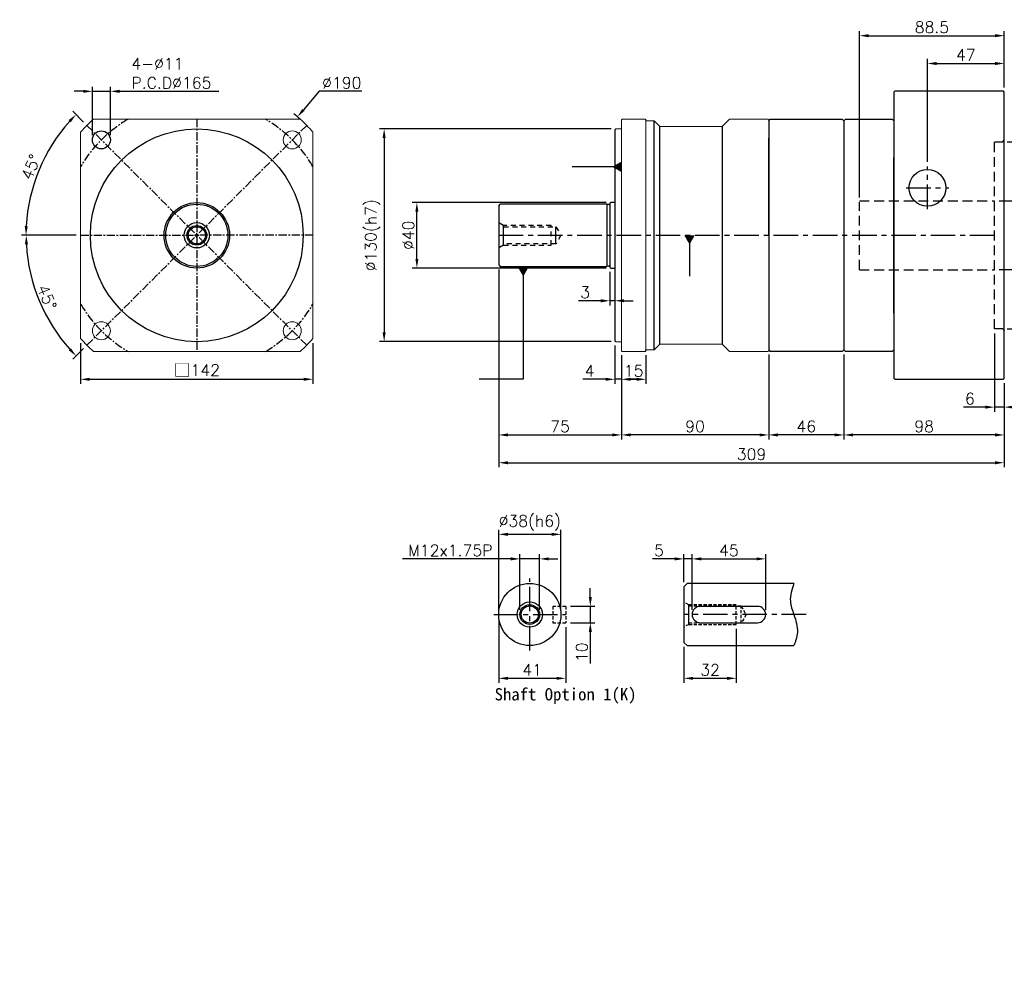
# Model space of a CAD drawing. Header units: millimetres. Extents: x -231 to 775, y -19 to 569.
# Tile 1 of 2: x -231 to 371, y -19 to 569. Entities that reach past the tile are written whole.
import ezdxf

# ---------------------------------------------------------------- set-up
doc = ezdxf.new("R2010")
doc.units = ezdxf.units.MM
doc.header["$LTSCALE"] = 4
for name, pattern in [('CENTER', [2, 1.25, -0.25, 0.25, -0.25]), ('DASHED', [0.75, 0.5, -0.25]), ('JIS_02_0.7', [1.35, 0.75, -0.6])]:
    doc.linetypes.add(name, pattern=pattern)
for name, color, linetype in [('DIM', 6, 'Continuous'), ('MF150X1-011', 7, 'Continuous'), ('MF150X1-012', 7, 'Continuous'), ('圖框', 7, 'Continuous'), ('虛線', 5, 'JIS_02_0.7')]:
    doc.layers.add(name, color=color, linetype=linetype)
doc.styles.get("Standard").update_dxf_attribs({"font": 'romans.shx'})
doc.dimstyles.new('R', dxfattribs={"dimscale": 2.8, "dimtxt": 2.5, "dimasz": 2, "dimexe": 1, "dimexo": 1, "dimgap": 0.6, "dimtad": 1, "dimtoh": 1, "dimdec": 4, "dimdsep": 46, "dimtxsty": 'Standard', "dimcen": 0.5, "dimdle": 1, "dimclrt": 7, "dimadec": 4, "dimazin": 2, "dimtfac": 1, "dimtdec": 4, "dimtofl": 0, "dimtmove": 0, "dimatfit": 3, "dimfxl": 0, "dimtolj": 1, "dimarcsym": 0})
doc.dimstyles.get("Standard").update_dxf_attribs({"dimscale": 2.8, "dimtxt": 2.5, "dimasz": 2, "dimexe": 1, "dimexo": 1, "dimgap": 0.6, "dimtad": 1, "dimdec": 4, "dimdsep": 46, "dimtxsty": 'Standard', "dimcen": 0.5, "dimdle": 1, "dimclrt": 7, "dimadec": 4, "dimazin": 2, "dimtfac": 1, "dimtdec": 4, "dimtofl": 0, "dimtmove": 0, "dimatfit": 3, "dimfxl": 0, "dimtolj": 1, "dimarcsym": 0})

# ---------------------------------------------------------------- blocks, each defined once
blk = doc.blocks.new('*D25')
at = {"layer": 'Defpoints', "color": 0, "ltscale": 2}
for p in [(-189.44, 504.55), (-212.66, 489.56), (-193.27, 437.38), (-51.27, 437.38), (-55.09, 370.2)]:
    blk.add_point(p, dxfattribs=at)
at = {"layer": '圖框', "color": 0, "lineweight": -2, "ltscale": 2}
for p, q in [((-191.42, 506.53), (-198.05, 513.16)), ((-196.07, 437.38), (-229.44, 437.38))]:
    blk.add_line(p, q, dxfattribs=at)
blk.add_arc((-122.27, 437.38), 104.38, 138.07442, 176.92558, dxfattribs=at)
at = {"layer": '圖框', "color": 0, "ltscale": 2}
for points in [[(-200.6, 507.76), (-199.25, 506.47), (-196.07, 511.18)], [(-225.56, 442.95), (-227.42, 443), (-226.64, 437.38)]]:
    blk.add_solid(points, dxfattribs=at)
at = {"layer": '圖框', "color": 7, "ltscale": 2, "insert": (-223.57, 479.1), "char_height": 7, "attachment_point": 5, "rotation": 67.614}
blk.add_mtext('\\A1;45°', dxfattribs=at)
blk = doc.blocks.new('*D26')
at = {"layer": 'Defpoints', "color": 0, "ltscale": 2}
for p in [(-55.09, 504.55), (-193.27, 437.38), (-51.27, 437.38), (-222.98, 410.39), (-189.44, 370.2)]:
    blk.add_point(p, dxfattribs=at)
at = {"layer": '圖框', "color": 0, "lineweight": -2, "ltscale": 2}
for p, q in [((-196.07, 437.38), (-229.33, 437.38)), ((-191.42, 368.22), (-197.97, 361.67))]:
    blk.add_line(p, q, dxfattribs=at)
blk.add_arc((-122.27, 437.38), 104.27, 183.07757, 221.92243, dxfattribs=at)
at = {"layer": '圖框', "color": 0, "ltscale": 2}
for points in [[(-227.32, 431.75), (-225.45, 431.8), (-226.53, 437.38)], [(-199.17, 368.35), (-200.52, 367.07), (-196, 363.65)]]:
    blk.add_solid(points, dxfattribs=at)
at = {"layer": '圖框', "color": 7, "ltscale": 2, "insert": (-213.81, 399.46), "char_height": 7, "attachment_point": 5, "rotation": 292.5}
blk.add_mtext('\\A1;45°', dxfattribs=at)
blk = doc.blocks.new('*D27')
at = {"layer": 'Defpoints', "color": 0, "ltscale": 2}
for p in [(-60.75, 509.77), (-183.78, 364.98)]:
    blk.add_point(p, dxfattribs=at)
at = {"layer": '圖框', "color": 0, "lineweight": -2, "ltscale": 2}
for p, q in [((-47.5, 525.38), (-57.13, 514.04)), ((-21.48, 525.38), (-47.5, 525.38)), ((-123.67, 437.38), (-120.87, 437.38)), ((-122.27, 435.98), (-122.27, 438.78))]:
    blk.add_line(p, q, dxfattribs=at)
blk.add_arc((-122.27, 437.38), 95, 48.36293, 51.33628, dxfattribs=at)
at = {"layer": '圖框', "color": 0, "ltscale": 2}
blk.add_solid([(-57.84, 514.64), (-56.42, 513.44), (-60.75, 509.77)], dxfattribs=at)
at = {"layer": '圖框', "color": 7, "ltscale": 2, "insert": (-33.65, 530.56), "char_height": 7, "attachment_point": 5}
blk.add_mtext('\\A1;∅190', dxfattribs=at)
blk = doc.blocks.new('*D44')
at = {"color": 0, "lineweight": -2, "ltscale": 2}
for p, q in [((282.72, 460.48), (282.72, 562.18)), ((371.22, 527.68), (371.22, 562.18)), ((288.32, 559.38), (365.62, 559.38))]:
    blk.add_line(p, q, dxfattribs=at)
at = {"color": 0, "ltscale": 2}
for points in [[(288.32, 560.31), (288.32, 558.44), (282.72, 559.38)], [(365.62, 560.31), (365.62, 558.44), (371.22, 559.38)]]:
    blk.add_solid(points, dxfattribs=at)
at = {"layer": 'Defpoints', "color": 0, "ltscale": 2}
for p in [(371.22, 559.38), (371.22, 524.88), (282.72, 457.68)]:
    blk.add_point(p, dxfattribs=at)
at = {"color": 7, "ltscale": 2, "insert": (326.97, 564.56), "char_height": 7, "attachment_point": 5}
blk.add_mtext('\\A1;88.5', dxfattribs=at)
blk = doc.blocks.new('*D28')
at = {"color": 0, "lineweight": -2, "ltscale": 2}
for p, q in [((373.02, 494.53), (444.02, 494.53)), ((441.22, 488.93), (441.22, 385.83)), ((373.02, 380.23), (444.02, 380.23))]:
    blk.add_line(p, q, dxfattribs=at)
at = {"color": 0, "ltscale": 2}
for points in [[(440.29, 488.93), (442.15, 488.93), (441.22, 494.53)], [(440.29, 385.83), (442.15, 385.83), (441.22, 380.23)]]:
    blk.add_solid(points, dxfattribs=at)
at = {"layer": 'Defpoints', "color": 0, "ltscale": 2}
for p in [(370.22, 494.53), (370.22, 380.23), (441.22, 380.23)]:
    blk.add_point(p, dxfattribs=at)
at = {"color": 7, "ltscale": 2, "insert": (434.21, 437.38), "char_height": 7, "attachment_point": 5, "rotation": 90}
blk.add_mtext('\\A1;%%C114.3(H7)', dxfattribs=at)
blk = doc.blocks.new('*D45')
at = {"color": 0, "lineweight": -2, "ltscale": 2}
for p, q in [((324.22, 482.18), (324.22, 545.18)), ((329.82, 542.38), (365.62, 542.38)), ((371.22, 527.68), (371.22, 545.18))]:
    blk.add_line(p, q, dxfattribs=at)
at = {"color": 0, "ltscale": 2}
for points in [[(329.82, 543.31), (329.82, 541.44), (324.22, 542.38)], [(365.62, 543.31), (365.62, 541.44), (371.22, 542.38)]]:
    blk.add_solid(points, dxfattribs=at)
at = {"layer": 'Defpoints', "color": 0, "ltscale": 2}
for p in [(371.22, 542.38), (371.22, 524.88), (324.22, 479.38)]:
    blk.add_point(p, dxfattribs=at)
at = {"color": 7, "ltscale": 2, "insert": (347.72, 547.56), "char_height": 7, "attachment_point": 5}
blk.add_mtext('\\A1;47', dxfattribs=at)
blk = doc.blocks.new('*D29')
at = {"color": 0, "lineweight": -2, "ltscale": 2}
for p, q in [((421.22, 458.38), (421.22, 564.55)), ((368.02, 458.38), (424.02, 458.38)), ((421.22, 421.98), (421.22, 452.78)), ((368.02, 416.38), (424.02, 416.38))]:
    blk.add_line(p, q, dxfattribs=at)
at = {"color": 0, "ltscale": 2}
for points in [[(420.29, 452.78), (422.15, 452.78), (421.22, 458.38)], [(420.29, 421.98), (422.15, 421.98), (421.22, 416.38)]]:
    blk.add_solid(points, dxfattribs=at)
at = {"layer": 'Defpoints', "color": 0, "ltscale": 2}
for p in [(365.22, 458.38), (365.22, 416.38), (421.22, 416.38)]:
    blk.add_point(p, dxfattribs=at)
at = {"color": 7, "ltscale": 2, "insert": (397.21, 496.87), "char_height": 7, "attachment_point": 1, "rotation": 90}
blk.add_mtext('\\A1;%%C19min.\\P%%C42max.(H6)', dxfattribs=at)
blk = doc.blocks.new('*D30')
at = {"color": 0, "lineweight": -2, "ltscale": 2}
for p, q in [((127.92, 457.38), (9.42, 457.38)), ((12.22, 422.98), (12.22, 451.78)), ((127.92, 417.38), (9.42, 417.38))]:
    blk.add_line(p, q, dxfattribs=at)
at = {"color": 0, "ltscale": 2}
for points in [[(11.29, 451.78), (13.15, 451.78), (12.22, 457.38)], [(11.29, 422.98), (13.15, 422.98), (12.22, 417.38)]]:
    blk.add_solid(points, dxfattribs=at)
at = {"layer": 'Defpoints', "color": 0, "ltscale": 2}
for p in [(12.22, 457.38), (130.72, 457.38), (130.72, 417.38)]:
    blk.add_point(p, dxfattribs=at)
at = {"color": 7, "ltscale": 2, "insert": (7.04, 437.38), "char_height": 7, "attachment_point": 5, "rotation": 90}
blk.add_mtext('\\A1;%%C40', dxfattribs=at)
blk = doc.blocks.new('*D31')
at = {"layer": 'Defpoints', "color": 0, "ltscale": 2}
for p in [(137.22, 366.88), (152.22, 366.88), (137.22, 349.38)]:
    blk.add_point(p, dxfattribs=at)
at = {"layer": '圖框', "color": 0, "lineweight": -2, "ltscale": 2}
for p, q in [((137.22, 364.08), (137.22, 346.58)), ((152.22, 364.08), (152.22, 346.58)), ((146.62, 349.38), (142.82, 349.38))]:
    blk.add_line(p, q, dxfattribs=at)
at = {"layer": '圖框', "color": 0, "ltscale": 2}
for points in [[(142.82, 350.31), (142.82, 348.44), (137.22, 349.38)], [(146.62, 350.31), (146.62, 348.44), (152.22, 349.38)]]:
    blk.add_solid(points, dxfattribs=at)
at = {"layer": '圖框', "color": 7, "ltscale": 2, "insert": (144.72, 354.56), "char_height": 7, "attachment_point": 5}
blk.add_mtext('\\A1;15', dxfattribs=at)
blk = doc.blocks.new('*D32')
at = {"layer": 'Defpoints', "color": 0, "ltscale": 2}
for p in [(133.22, 372.88), (137.22, 366.88), (137.22, 349.38)]:
    blk.add_point(p, dxfattribs=at)
at = {"layer": '圖框', "color": 0, "lineweight": -2, "ltscale": 2}
for p, q in [((133.22, 370.08), (133.22, 346.58)), ((137.22, 364.08), (137.22, 346.58)), ((127.62, 349.38), (113.66, 349.38)), ((137.22, 349.38), (133.22, 349.38)), ((142.82, 349.38), (148.42, 349.38))]:
    blk.add_line(p, q, dxfattribs=at)
at = {"layer": '圖框', "color": 0, "ltscale": 2}
for points in [[(127.62, 350.31), (127.62, 348.44), (133.22, 349.38)], [(142.82, 350.31), (142.82, 348.44), (137.22, 349.38)]]:
    blk.add_solid(points, dxfattribs=at)
at = {"layer": '圖框', "color": 7, "ltscale": 2, "insert": (117.84, 354.56), "char_height": 7, "attachment_point": 5}
blk.add_mtext('\\A1;4', dxfattribs=at)
blk = doc.blocks.new('*D33')
at = {"color": 0, "lineweight": -2, "ltscale": 2}
for p, q in [((273.22, 364.58), (273.22, 312.58)), ((371.22, 347.08), (371.22, 312.58)), ((365.62, 315.38), (278.82, 315.38))]:
    blk.add_line(p, q, dxfattribs=at)
at = {"color": 0, "ltscale": 2}
for points in [[(278.82, 316.31), (278.82, 314.44), (273.22, 315.38)], [(365.62, 316.31), (365.62, 314.44), (371.22, 315.38)]]:
    blk.add_solid(points, dxfattribs=at)
at = {"layer": 'Defpoints', "color": 0, "ltscale": 2}
for p in [(273.22, 367.38), (371.22, 349.88), (273.22, 315.38)]:
    blk.add_point(p, dxfattribs=at)
at = {"color": 7, "ltscale": 2, "insert": (322.22, 320.56), "char_height": 7, "attachment_point": 5}
blk.add_mtext('\\A1;98', dxfattribs=at)
blk = doc.blocks.new('*D34')
at = {"color": 0, "lineweight": -2, "ltscale": 2}
for p, q in [((137.22, 364.08), (137.22, 312.58)), ((227.22, 364.58), (227.22, 312.58)), ((221.62, 315.38), (142.82, 315.38))]:
    blk.add_line(p, q, dxfattribs=at)
at = {"color": 0, "ltscale": 2}
for points in [[(142.82, 316.31), (142.82, 314.45), (137.22, 315.38)], [(221.62, 316.31), (221.62, 314.45), (227.22, 315.38)]]:
    blk.add_solid(points, dxfattribs=at)
at = {"layer": 'Defpoints', "color": 0, "ltscale": 2}
for p in [(227.22, 367.38), (137.22, 366.88), (137.22, 315.38)]:
    blk.add_point(p, dxfattribs=at)
at = {"color": 7, "ltscale": 2, "insert": (182.22, 320.56), "char_height": 7, "attachment_point": 5}
blk.add_mtext('\\A1;90', dxfattribs=at)
blk = doc.blocks.new('*D35')
at = {"color": 0, "lineweight": -2, "ltscale": 2}
for p, q in [((130.92, 502.38), (-10.58, 502.38)), ((-7.78, 496.78), (-7.78, 377.98)), ((130.92, 372.38), (-10.58, 372.38))]:
    blk.add_line(p, q, dxfattribs=at)
at = {"color": 0, "ltscale": 2}
for points in [[(-8.71, 496.78), (-6.85, 496.78), (-7.78, 502.38)], [(-8.71, 377.98), (-6.85, 377.98), (-7.78, 372.38)]]:
    blk.add_solid(points, dxfattribs=at)
at = {"layer": 'Defpoints', "color": 0, "ltscale": 2}
for p in [(133.72, 502.38), (-7.78, 372.38), (133.72, 372.38)]:
    blk.add_point(p, dxfattribs=at)
at = {"color": 7, "ltscale": 2, "insert": (-14.79, 437.38), "char_height": 7, "attachment_point": 5, "rotation": 90}
blk.add_mtext('\\A1;%%C130(h7)', dxfattribs=at)
blk = doc.blocks.new('*D36')
at = {"color": 0, "lineweight": -2, "ltscale": 2}
for p, q in [((62.22, 416.58), (62.22, 312.58)), ((137.22, 364.08), (137.22, 312.58)), ((67.82, 315.38), (131.62, 315.38))]:
    blk.add_line(p, q, dxfattribs=at)
at = {"color": 0, "ltscale": 2}
for points in [[(67.82, 316.31), (67.82, 314.45), (62.22, 315.38)], [(131.62, 316.31), (131.62, 314.45), (137.22, 315.38)]]:
    blk.add_solid(points, dxfattribs=at)
at = {"layer": 'Defpoints', "color": 0, "ltscale": 2}
for p in [(62.22, 419.38), (137.22, 366.88), (137.22, 315.38)]:
    blk.add_point(p, dxfattribs=at)
at = {"color": 7, "ltscale": 2, "insert": (99.72, 320.56), "char_height": 7, "attachment_point": 5}
blk.add_mtext('\\A1;75', dxfattribs=at)
blk = doc.blocks.new('*D37')
at = {"color": 0, "lineweight": -2, "ltscale": 2}
for p, q in [((62.22, 416.58), (62.22, 295.58)), ((371.22, 347.08), (371.22, 295.58)), ((67.82, 298.38), (365.62, 298.38))]:
    blk.add_line(p, q, dxfattribs=at)
at = {"color": 0, "ltscale": 2}
for points in [[(67.82, 299.31), (67.82, 297.44), (62.22, 298.38)], [(365.62, 299.31), (365.62, 297.44), (371.22, 298.38)]]:
    blk.add_solid(points, dxfattribs=at)
at = {"layer": 'Defpoints', "color": 0, "ltscale": 2}
for p in [(62.22, 419.38), (371.22, 349.88), (371.22, 298.38)]:
    blk.add_point(p, dxfattribs=at)
at = {"color": 7, "ltscale": 2, "insert": (216.72, 303.56), "char_height": 7, "attachment_point": 5}
blk.add_mtext('\\A1;309', dxfattribs=at)
blk = doc.blocks.new('*D38')
at = {"layer": 'Defpoints', "color": 0, "ltscale": 2}
for p in [(100.22, 254.63), (62.22, 205.63), (100.22, 205.63)]:
    blk.add_point(p, dxfattribs=at)
at = {"layer": '圖框', "color": 0, "lineweight": -2, "ltscale": 2}
for p, q in [((62.22, 208.43), (62.22, 257.43)), ((67.82, 254.63), (94.62, 254.63)), ((100.22, 208.43), (100.22, 257.43))]:
    blk.add_line(p, q, dxfattribs=at)
at = {"layer": '圖框', "color": 0, "ltscale": 2}
for points in [[(67.82, 255.56), (67.82, 253.69), (62.22, 254.63)], [(94.62, 255.56), (94.62, 253.69), (100.22, 254.63)]]:
    blk.add_solid(points, dxfattribs=at)
at = {"layer": '圖框', "color": 7, "ltscale": 2, "insert": (81.22, 261.64), "char_height": 7, "attachment_point": 5}
blk.add_mtext('\\A1;%%C38(h6)', dxfattribs=at)
blk = doc.blocks.new('*D46')
at = {"layer": 'Defpoints', "color": 0, "ltscale": 2}
for p in [(87.22, 239.63), (75.22, 205.63), (87.22, 205.63)]:
    blk.add_point(p, dxfattribs=at)
at = {"layer": '圖框', "color": 0, "lineweight": -2, "ltscale": 2}
for p, q in [((75.22, 208.43), (75.22, 242.43)), ((87.22, 208.43), (87.22, 242.43)), ((69.62, 239.63), (3.46, 239.63)), ((87.22, 239.63), (75.22, 239.63)), ((92.82, 239.63), (98.42, 239.63))]:
    blk.add_line(p, q, dxfattribs=at)
at = {"layer": '圖框', "color": 0, "ltscale": 2}
for points in [[(69.62, 240.56), (69.62, 238.69), (75.22, 239.63)], [(92.82, 240.56), (92.82, 238.69), (87.22, 239.63)]]:
    blk.add_solid(points, dxfattribs=at)
at = {"layer": '圖框', "color": 7, "ltscale": 2, "insert": (32.64, 244.81), "char_height": 7, "attachment_point": 5}
blk.add_mtext('\\A1;M12x1.75P', dxfattribs=at)
blk = doc.blocks.new('*D47')
at = {"layer": 'Defpoints', "color": 0, "ltscale": 2}
for p in [(62.22, 205.63), (103.22, 200.63), (103.22, 166.63)]:
    blk.add_point(p, dxfattribs=at)
at = {"layer": '圖框', "color": 0, "lineweight": -2, "ltscale": 2}
for p, q in [((62.22, 202.83), (62.22, 163.83)), ((103.22, 197.83), (103.22, 163.83)), ((67.82, 166.63), (97.62, 166.63))]:
    blk.add_line(p, q, dxfattribs=at)
at = {"layer": '圖框', "color": 0, "ltscale": 2}
for points in [[(67.82, 167.56), (67.82, 165.69), (62.22, 166.63)], [(97.62, 167.56), (97.62, 165.69), (103.22, 166.63)]]:
    blk.add_solid(points, dxfattribs=at)
at = {"layer": '圖框', "color": 7, "ltscale": 2, "insert": (82.72, 171.81), "char_height": 7, "attachment_point": 5}
blk.add_mtext('\\A1;41', dxfattribs=at)
blk = doc.blocks.new('*D48')
at = {"layer": 'Defpoints', "color": 0, "ltscale": 2}
for p in [(103.22, 210.63), (103.22, 200.63), (118.22, 200.63)]:
    blk.add_point(p, dxfattribs=at)
at = {"layer": '圖框', "color": 0, "lineweight": -2, "ltscale": 2}
for p, q in [((118.22, 216.23), (118.22, 221.83)), ((106.02, 210.63), (121.02, 210.63)), ((118.22, 210.63), (118.22, 200.63)), ((106.02, 200.63), (121.02, 200.63)), ((118.22, 195.03), (118.22, 175.73))]:
    blk.add_line(p, q, dxfattribs=at)
at = {"layer": '圖框', "color": 0, "ltscale": 2}
for points in [[(117.29, 216.23), (119.15, 216.23), (118.22, 210.63)], [(117.29, 195.03), (119.15, 195.03), (118.22, 200.63)]]:
    blk.add_solid(points, dxfattribs=at)
at = {"layer": '圖框', "color": 7, "ltscale": 2, "insert": (113.04, 182.58), "char_height": 7, "attachment_point": 5, "rotation": 90}
blk.add_mtext('\\A1;10', dxfattribs=at)
blk = doc.blocks.new('*D49')
at = {"layer": 'Defpoints', "color": 0, "ltscale": 2}
for p in [(180.41, 239.63), (175.41, 222.63), (180.41, 205.63)]:
    blk.add_point(p, dxfattribs=at)
at = {"layer": '圖框', "color": 0, "lineweight": -2, "ltscale": 2}
for p, q in [((175.41, 225.43), (175.41, 242.43)), ((180.41, 208.43), (180.41, 242.43)), ((169.81, 239.63), (156.19, 239.63)), ((180.41, 239.63), (175.41, 239.63)), ((186.01, 239.63), (191.61, 239.63))]:
    blk.add_line(p, q, dxfattribs=at)
at = {"layer": '圖框', "color": 0, "ltscale": 2}
for points in [[(169.81, 240.56), (169.81, 238.69), (175.41, 239.63)], [(186.01, 240.56), (186.01, 238.69), (180.41, 239.63)]]:
    blk.add_solid(points, dxfattribs=at)
at = {"layer": '圖框', "color": 7, "ltscale": 2, "insert": (160.2, 244.81), "char_height": 7, "attachment_point": 5}
blk.add_mtext('\\A1;5', dxfattribs=at)
blk = doc.blocks.new('*D50')
at = {"layer": 'Defpoints', "color": 0, "ltscale": 2}
for p in [(225.41, 239.63), (180.41, 205.63), (225.41, 205.63)]:
    blk.add_point(p, dxfattribs=at)
at = {"layer": '圖框', "color": 0, "lineweight": -2, "ltscale": 2}
for p, q in [((180.41, 208.43), (180.41, 242.43)), ((225.41, 208.43), (225.41, 242.43)), ((186.01, 239.63), (219.81, 239.63))]:
    blk.add_line(p, q, dxfattribs=at)
at = {"layer": '圖框', "color": 0, "ltscale": 2}
for points in [[(186.01, 240.56), (186.01, 238.69), (180.41, 239.63)], [(219.81, 240.56), (219.81, 238.69), (225.41, 239.63)]]:
    blk.add_solid(points, dxfattribs=at)
at = {"layer": '圖框', "color": 7, "ltscale": 2, "insert": (202.91, 244.81), "char_height": 7, "attachment_point": 5}
blk.add_mtext('\\A1;45', dxfattribs=at)
blk = doc.blocks.new('*D51')
at = {"layer": 'Defpoints', "color": 0, "ltscale": 2}
for p in [(207.41, 199.63), (175.41, 188.63), (207.41, 166.63)]:
    blk.add_point(p, dxfattribs=at)
at = {"layer": '圖框', "color": 0, "lineweight": -2, "ltscale": 2}
for p, q in [((207.41, 196.83), (207.41, 163.83)), ((175.41, 185.83), (175.41, 163.83)), ((181.01, 166.63), (201.81, 166.63))]:
    blk.add_line(p, q, dxfattribs=at)
at = {"layer": '圖框', "color": 0, "ltscale": 2}
for points in [[(181.01, 167.56), (181.01, 165.69), (175.41, 166.63)], [(201.81, 167.56), (201.81, 165.69), (207.41, 166.63)]]:
    blk.add_solid(points, dxfattribs=at)
at = {"layer": '圖框', "color": 7, "ltscale": 2, "insert": (191.41, 171.81), "char_height": 7, "attachment_point": 5}
blk.add_mtext('\\A1;32', dxfattribs=at)
blk = doc.blocks.new('*D41')
at = {"color": 0, "lineweight": -2}
for p, q in [((-193.27, 371.46), (-193.27, 346.58)), ((-51.27, 371.46), (-51.27, 346.58)), ((-187.67, 349.38), (-56.87, 349.38))]:
    blk.add_line(p, q, dxfattribs=at)
at = {"color": 0}
for points in [[(-187.67, 350.31), (-187.67, 348.44), (-193.27, 349.38)], [(-56.87, 350.31), (-56.87, 348.44), (-51.27, 349.38)]]:
    blk.add_solid(points, dxfattribs=at)
at = {"layer": 'Defpoints', "color": 0}
for p in [(-193.27, 374.26), (-51.27, 374.26), (-51.27, 349.38)]:
    blk.add_point(p, dxfattribs=at)
at = {"color": 7, "insert": (-122.27, 354.85), "char_height": 7, "attachment_point": 5}
blk.add_mtext('\\A1;{\\fPMingLiU|b0|i0|c136|p18;\\H1.083x;\\C0;□}142', dxfattribs=at)
blk = doc.blocks.new('*D43')
at = {"color": 0, "lineweight": -2}
for p, q in [((-191.7, 525.38), (-197.3, 525.38)), ((-186.1, 498.51), (-186.1, 528.18)), ((-186.1, 525.38), (-175.1, 525.38)), ((-175.1, 498.51), (-175.1, 528.18)), ((-169.5, 525.38), (-108.88, 525.38))]:
    blk.add_line(p, q, dxfattribs=at)
at = {"color": 0}
for points in [[(-191.7, 526.31), (-191.7, 524.44), (-186.1, 525.38)], [(-169.5, 526.31), (-169.5, 524.44), (-175.1, 525.38)]]:
    blk.add_solid(points, dxfattribs=at)
at = {"layer": 'Defpoints', "color": 0}
for p in [(-175.1, 525.38), (-186.1, 495.71), (-175.1, 495.71)]:
    blk.add_point(p, dxfattribs=at)
at = {"color": 7, "insert": (-162.22, 545.72), "char_height": 7, "attachment_point": 1}
blk.add_mtext('\\A1;4-%%C11\\PP.C.D%%C165', dxfattribs=at)
blk = doc.blocks.new('_DatumFilled')
at = {"color": 0, "linetype": 'ByBlock'}
blk.add_solid([(0, 0.58), (-1, 0), (0, -0.58)], dxfattribs=at)
blk = doc.blocks.new('A$C6D7071F2')
at = {"color": 7, "linetype": 'Continuous', "lineweight": 15}
for p, q in [((4, 141.5), (4.5, 142)), ((4, 8.26), (4, 141.5)), ((18.5, 142), (4.5, 142)), ((18.5, 142), (19, 141.5)), ((19, 141), (19, 8.26)), ((19, 141), (24, 141)), ((27.5, 137.5), (24, 141)), ((70, 142), (65.5, 137.5)), ((70, 142), (93.5, 142)), ((93.5, 142), (94, 141.5)), ((94, 130.29), (94, 141.5)), ((0, 135.5), (0.5, 136)), ((0, 6.5), (0, 135.5)), ((0.5, 136), (4, 136)), ((65.5, 137.5), (27.5, 137.5)), ((94, 71), (94, 0.5)), ((0, 6.5), (0.5, 6)), ((4, 0.5), (4, 8.26)), ((19, 8.26), (19, 0.5)), ((0.5, 6), (4, 6)), ((4, 0.5), (4.5, 0)), ((4.5, 0), (18.5, 0)), ((18.5, 0), (19, 0.5)), ((24, 1), (19, 1)), ((24, 1), (27.5, 4.5)), ((27.5, 4.5), (65.5, 4.5)), ((65.5, 4.5), (70, 0)), ((93.5, 0), (70, 0)), ((93.5, 0), (94, 0.5))]:
    blk.add_line(p, q, dxfattribs=at)
at = {"color": 0}
blk.add_line((65.5, 137.5), (65.5, 4.5), dxfattribs=at)
at = {"layer": 'MF150X1-011'}
for p, q in [((19, 141.5), (19, 141)), ((24, 1), (24, 141)), ((27.5, 4.5), (27.5, 137.5)), ((94, 71), (94, 130.29))]:
    blk.add_line(p, q, dxfattribs=at)
blk = doc.blocks.new('*D18')
at = {"color": 0, "lineweight": -2}
for p, q in [((130.22, 415.08), (130.22, 394.58)), ((133.22, 414.58), (133.22, 394.58)), ((124.62, 397.38), (110.99, 397.38)), ((133.22, 397.38), (130.22, 397.38)), ((138.82, 397.38), (144.42, 397.38))]:
    blk.add_line(p, q, dxfattribs=at)
at = {"color": 0}
for points in [[(124.62, 398.31), (124.62, 396.44), (130.22, 397.38)], [(138.82, 398.31), (138.82, 396.44), (133.22, 397.38)]]:
    blk.add_solid(points, dxfattribs=at)
at = {"layer": 'Defpoints', "color": 0}
for p in [(130.22, 417.88), (133.22, 417.38), (130.22, 397.38)]:
    blk.add_point(p, dxfattribs=at)
at = {"color": 7, "insert": (115.01, 402.56), "char_height": 7, "attachment_point": 5}
blk.add_mtext('\\A1;3', dxfattribs=at)
blk = doc.blocks.new('A$C01423172')
for p, q in [((0, 175.5), (0.5, 176)), ((0, 175.5), (0, 0.5)), ((67, 176), (0.5, 176)), ((67.5, 175.5), (67, 176)), ((67.5, 0.5), (67.5, 175.5)), ((0.5, 0), (0, 0.5)), ((67, 0), (67.5, 0.5)), ((0.5, 0), (67, 0))]:
    blk.add_line(p, q)
at = {"color": 0, "linetype": 'DASHED', "ltscale": 3}
for p, q in [((61.5, 145.15), (66.5, 145.15)), ((61.5, 30.85), (61.5, 145.15)), ((66.5, 145.15), (67.5, 146.15)), ((66.5, 30.85), (61.5, 30.85)), ((66.5, 30.85), (67.5, 29.85))]:
    blk.add_line(p, q, dxfattribs=at)
blk = doc.blocks.new('*D21')
at = {"color": 0, "lineweight": -2}
for p, q in [((365.22, 377.43), (365.22, 329.58)), ((371.22, 347.08), (371.22, 329.58)), ((359.62, 332.38), (346.33, 332.38)), ((371.22, 332.38), (365.22, 332.38)), ((376.82, 332.38), (382.42, 332.38))]:
    blk.add_line(p, q, dxfattribs=at)
at = {"color": 0}
for points in [[(359.62, 333.31), (359.62, 331.44), (365.22, 332.38)], [(376.82, 333.31), (376.82, 331.44), (371.22, 332.38)]]:
    blk.add_solid(points, dxfattribs=at)
at = {"layer": 'Defpoints', "color": 0}
for p in [(365.22, 380.23), (371.22, 349.88), (365.22, 332.38)]:
    blk.add_point(p, dxfattribs=at)
at = {"color": 7, "insert": (350.17, 337.56), "char_height": 7, "attachment_point": 5}
blk.add_mtext('\\A1;6', dxfattribs=at)
blk = doc.blocks.new('*D53')
at = {"color": 0, "lineweight": -2, "ltscale": 2}
for p, q in [((227.22, 364.58), (227.22, 312.58)), ((273.22, 364.58), (273.22, 312.58)), ((267.62, 315.38), (232.82, 315.38))]:
    blk.add_line(p, q, dxfattribs=at)
at = {"color": 0, "ltscale": 2}
for points in [[(232.82, 316.31), (232.82, 314.45), (227.22, 315.38)], [(267.62, 316.31), (267.62, 314.45), (273.22, 315.38)]]:
    blk.add_solid(points, dxfattribs=at)
at = {"layer": 'Defpoints', "color": 0, "ltscale": 2}
for p in [(227.22, 367.38), (273.22, 367.38), (227.22, 315.38)]:
    blk.add_point(p, dxfattribs=at)
at = {"color": 7, "ltscale": 2, "insert": (250.22, 320.56), "char_height": 7, "attachment_point": 5}
blk.add_mtext('\\A1;46', dxfattribs=at)

msp = doc.modelspace()

# ---------------------------------------------------------------- linework, layer by layer
at = {"linetype": 'Continuous', "lineweight": 15}
for p, q in [((-185.38488, 508.37571), (-122.26594, 508.37571)), ((-59.14701, 508.37571), (-122.26594, 508.37571)), ((-193.26594, 374.25677), (-193.26594, 500.49465)), ((-51.26594, 374.25677), (-51.26594, 500.49465)), ((-122.26594, 366.37571), (-185.38488, 366.37571)), ((-122.26594, 366.37571), (-59.14701, 366.37571))]:
    msp.add_line(p, q, dxfattribs=at)
at = {"linetype": 'CENTER'}
for p, q in [((-122.26594, 508.37571), (-122.26594, 366.37571)), ((-189.44109, 504.55085), (-122.26594, 437.37571)), ((-55.0908, 504.55085), (-122.26594, 437.37571)), ((-193.26594, 437.37571), (-122.26594, 437.37571)), ((-189.44109, 370.20057), (-122.26594, 437.37571)), ((-51.26594, 437.37571), (-122.26594, 437.37571)), ((-55.0908, 370.20057), (-122.26594, 437.37571))]:
    msp.add_line(p, q, dxfattribs=at)
at = {"color": 0, "linetype": 'Continuous', "lineweight": 15}
for p, q in [((137.21968, 507.87571), (137.71968, 508.37571)), ((137.21968, 502.37571), (137.21968, 507.87571)), ((151.71968, 508.37571), (137.71968, 508.37571)), ((151.71968, 508.37571), (152.21968, 507.87571)), ((152.21968, 507.37571), (157.21968, 507.37571)), ((203.21968, 508.37571), (226.71968, 508.37571)), ((133.21968, 501.87571), (133.71968, 502.37571)), ((133.71968, 502.37571), (137.21968, 502.37571)), ((133.21968, 372.87571), (133.71968, 372.37571)), ((133.71968, 372.37571), (137.21968, 372.37571)), ((137.21968, 372.37571), (137.21968, 366.87571)), ((152.21968, 367.37571), (157.21968, 367.37571)), ((137.21968, 366.87571), (137.71968, 366.37571)), ((151.71968, 366.37571), (137.71968, 366.37571)), ((151.71968, 366.37571), (152.21968, 366.87571))]:
    msp.add_line(p, q, dxfattribs=at)
at = {"color": 0}
for p, q in [((227.21968, 507.37571), (228.21968, 508.37571)), ((228.21968, 508.37571), (272.21968, 508.37571)), ((273.21968, 507.37571), (272.21968, 508.37571)), ((273.21968, 507.37571), (274.21968, 508.37571)), ((273.21968, 507.37571), (274.21968, 508.37571)), ((274.21968, 508.37571), (302.71968, 508.37571)), ((302.71968, 508.37571), (303.71968, 507.37571)), ((303.71968, 507.37571), (303.71968, 367.37571)), ((303.71968, 507.37571), (303.71968, 484.87571)), ((133.21968, 501.87571), (133.21968, 372.87571)), ((303.71968, 389.87571), (303.71968, 484.87571)), ((303.71968, 389.87571), (303.71968, 367.37571)), ((227.21968, 367.37571), (228.21968, 366.37571)), ((272.21968, 366.37571), (273.21968, 367.37571)), ((272.21968, 366.37571), (273.21968, 367.37571)), ((274.21968, 366.37571), (273.21968, 367.37571)), ((274.21968, 366.37571), (273.21968, 367.37571)), ((303.71968, 367.37571), (302.71968, 366.37571)), ((272.21968, 366.37571), (228.21968, 366.37571)), ((302.71968, 366.37571), (274.21968, 366.37571))]:
    msp.add_line(p, q, dxfattribs=at)
at = {"color": 0, "linetype": 'CENTER', "ltscale": 3}
for p, q in [((324.21968, 453.37571), (324.21968, 479.37571)), ((311.21968, 466.37571), (337.21968, 466.37571)), ((62.21968, 437.37571), (365.21968, 437.37571))]:
    msp.add_line(p, q, dxfattribs=at)
at = {"color": 0, "linetype": 'DASHED', "ltscale": 3}
for p, q in [((282.71968, 458.37571), (365.21968, 458.37571)), ((282.71968, 416.37571), (282.71968, 457.67571)), ((282.71968, 416.37571), (365.21968, 416.37571))]:
    msp.add_line(p, q, dxfattribs=at)
msp.add_circle((-122.26594, 437.37571), 65)
at = {"color": 0}
msp.add_circle((-180.60225, 495.71202), 5.5, dxfattribs=at)
at = {"linetype": 'Continuous', "lineweight": 15}
for centre in [(-63.92963, 495.71202), (-180.60225, 379.0394), (-63.92963, 379.0394)]:
    msp.add_circle(centre, 5.5, dxfattribs=at)
at = {"color": 0, "ltscale": 2}
for centre, radius in [((324.21968, 466.37571), 11.25), ((81.21968, 205.62571), 19)]:
    msp.add_circle(centre, radius, dxfattribs=at)
at = {"linetype": 'Continuous', "lineweight": 15}
for start, end in [(131.63706629, 138.36293371), (41.63706629, 48.36293371), (221.63706629, 228.36293371), (311.63706629, 318.36293371)]:
    msp.add_arc((-122.26594, 437.37571), 95, start, end, dxfattribs=at)
at = {"linetype": 'CENTER'}
for start, end in [(120.61530041, 149.38469959), (30.61530041, 59.38469959), (210.61530041, 239.38469959), (300.61530041, 329.38469959)]:
    msp.add_arc((-122.26594, 437.37571), 82.5, start, end, dxfattribs=at)
at = {"layer": 'DIM', "color": 0}
for p, q in [((227.21968, 507.37571), (227.21968, 367.37571)), ((273.21968, 507.37571), (273.21968, 367.37571))]:
    msp.add_line(p, q, dxfattribs=at)
at = {"layer": 'MF150X1-011', "color": 0}
for p, q in [((152.21968, 507.87571), (152.21968, 507.37571)), ((152.21968, 366.87571), (152.21968, 367.37571))]:
    msp.add_line(p, q, dxfattribs=at)
at = {"layer": 'MF150X1-012', "color": 0}
for p, q in [((133.21968, 457.37571), (130.71968, 457.37571)), ((62.21968, 455.37571), (63.21968, 456.37571)), ((62.21968, 455.37571), (62.21968, 419.37571)), ((128.21968, 456.37571), (63.21968, 456.37571)), ((128.21968, 456.37571), (128.21968, 418.37571)), ((129.81968, 456.27571), (128.48425, 456.27571)), ((130.21968, 456.87571), (130.21968, 417.87571)), ((65.21968, 431.37571), (65.21968, 443.37571)), ((97.21968, 432.12571), (97.21968, 442.62571)), ((62.21968, 419.37571), (63.21968, 418.37571)), ((63.21968, 418.37571), (128.21968, 418.37571)), ((129.8522, 418.47571), (128.48425, 418.47571)), ((130.71968, 417.37571), (133.21968, 417.37571)), ((177.41234, 224.62571), (175.41234, 222.62571)), ((242.61234, 224.62571), (177.41234, 224.62571)), ((175.41234, 222.62571), (175.41234, 188.62571)), ((178.41234, 199.62571), (178.41234, 211.62571)), ((220.41234, 210.62571), (185.41234, 210.62571)), ((185.41234, 200.62571), (220.41234, 200.62571)), ((175.41234, 188.62571), (177.41234, 186.62571)), ((177.41234, 186.62571), (242.61234, 186.62571))]:
    msp.add_line(p, q, dxfattribs=at)
at = {"layer": 'MF150X1-012', "color": 0, "linetype": 'CENTER', "ltscale": 3}
for p, q in [((81.21968, 183.62571), (81.21968, 227.62571)), ((59.21968, 205.62571), (103.21968, 205.62571))]:
    msp.add_line(p, q, dxfattribs=at)
at = {"layer": 'MF150X1-012', "color": 0, "linetype": 'DASHED'}
for p, q in [((103.21968, 210.62571), (95.21968, 210.62571)), ((95.21968, 210.62571), (95.21968, 200.62571)), ((103.21968, 210.62571), (103.21968, 200.62571)), ((178.41234, 211.62571), (175.41234, 213.35776)), ((207.41234, 211.62571), (178.41234, 211.62571)), ((207.41234, 199.62571), (207.41234, 211.62571)), ((210.41234, 200.37571), (210.41234, 210.87571)), ((95.21968, 200.62571), (103.21968, 200.62571)), ((178.41234, 199.62571), (175.41234, 197.89366)), ((178.41234, 199.62571), (207.41234, 199.62571))]:
    msp.add_line(p, q, dxfattribs=at)
msp.add_lwpolyline([(178.41234, 210.87571), (210.41234, 210.87571), (213.44343, 205.62571), (210.41234, 200.37571), (178.41234, 200.37571)], dxfattribs=at)
at = {"layer": 'MF150X1-012', "color": 0}
for centre, radius in [((-122.26594, 437.37571), 20), ((-122.26594, 437.37571), 19), ((-122.26594, 437.37571), 7.73205), ((-122.26594, 437.37571), 6), ((-122.26594, 437.37571), 5.25), ((81.21968, 205.62571), 7.73205), ((81.21968, 205.62571), 6), ((81.21968, 205.62571), 5.25)]:
    msp.add_circle(centre, radius, dxfattribs=at)
for centre, radius, start, end in [((130.71968, 456.87571), 0.5, 90, 180), ((128.48425, 456.67571), 0.4, 228.59037789, 270), ((129.81968, 456.67571), 0.4, 270, 0), ((128.48425, 418.07571), 0.4, 90, 131.40962211), ((129.81968, 418.07571), 0.4, 0, 90), ((130.71968, 417.87571), 0.5, 180, 270), ((185.41234, 205.62571), 5, 90, 270), ((220.41234, 205.62571), 5, 270, 90)]:
    msp.add_arc(centre, radius, start, end, dxfattribs=at)
at = {"layer": '圖框', "color": 0, "linetype": 'CENTER', "ltscale": 3}
msp.add_line((250.14159, 205.62571), (175.41234, 205.62571), dxfattribs=at)
at = {"layer": '圖框', "color": 0, "ltscale": 2}
msp.add_spline([(242.61234, 224.62571), (240.46885, 213.72987), (242.61234, 205.62571), (244.73846, 194.60654), (242.61234, 186.62571)], degree=3, dxfattribs=at)
at = {"layer": '虛線', "color": 0}
for p, q in [((65.21968, 443.37571), (62.21968, 445.10776)), ((94.21968, 443.37571), (65.21968, 443.37571)), ((94.21968, 431.37571), (94.21968, 443.37571)), ((97.21968, 442.62571), (100.25077, 437.37571)), ((100.25077, 437.37571), (97.21968, 432.12571)), ((65.21968, 431.37571), (62.21968, 429.64366)), ((97.21968, 432.12571), (65.21968, 432.12571)), ((65.21968, 431.37571), (94.21968, 431.37571))]:
    msp.add_line(p, q, dxfattribs=at)
msp.add_lwpolyline([(65.21968, 442.62571), (97.21968, 442.62571)], dxfattribs=at)

# ---------------------------------------------------------------- block references
at = {"color": 0}
for name, p in [('A$C01423172', (303.71968, 349.37571)), ('A$C6D7071F2', (133.21968, 366.37571))]:
    msp.add_blockref(name, p, dxfattribs=at)

# ---------------------------------------------------------------- texts
at = {"color": 0, "insert": (59.73592, 160.62571), "char_height": 7.5, "width": 108.8240913, "attachment_point": 1}
msp.add_mtext('{\\fDFKai-SB|b1|i0|c0|p65;Shaft Option 1(K)}', dxfattribs=at)
at = {"layer": 'DIM', "color": 7, "char_height": 3.125, "width": 2}
for insert, attachment_point in [((88.33562, 149.09553), 1), ((116.37101, 133.97787), 1), ((11.83562, -4.02947), 9), ((39.87101, -19.14713), 9)]:
    msp.add_mtext('\\A1;', dxfattribs=dict(at, insert=insert, attachment_point=attachment_point))

# ---------------------------------------------------------------- dimensions: what is measured, and where the dimension line sits
at = {"color": 0, "ltscale": 2}
for base, p1, p2, picture, middle in [((371.21968, 559.37571), (282.71968, 457.67571), (371.21968, 524.87571), '*D44', (326.96968, 559.37571)), ((371.21968, 542.37571), (324.21968, 479.37571), (371.21968, 524.87571), '*D45', (347.71968, 542.37571)), ((371.21968, 298.37571), (62.21968, 419.37571), (371.21968, 349.87571), '*D37', (216.71968, 298.37571)), ((273.21968, 315.37571), (371.21968, 349.87571), (273.21968, 367.37571), '*D33', (322.21968, 315.37571))]:
    dim = msp.add_linear_dim(base=base, p1=p1, p2=p2, dimstyle='Standard', override={"dimtmove": 0}, dxfattribs=at)
    dim.commit()
    dim.dimension.update_dxf_attribs({"geometry": picture, "text_midpoint": middle, "dimtype": 160})
for base, p1, p2, text, picture, middle in [((421.21968, 416.37571), (365.21968, 458.37571), (365.21968, 416.37571), '%%C19min.\\P%%C42max.(H6)', '*D29', (421.21968, 529.87325)), ((441.21968, 380.22571), (370.21968, 494.52571), (370.21968, 380.22571), '%%C<>(H7)', '*D28', (441.21968, 437.37571))]:
    dim = msp.add_linear_dim(base=base, p1=p1, p2=p2, angle=90, text=text, dimstyle='Standard', dxfattribs=at)
    dim.commit()
    dim.dimension.update_dxf_attribs({"geometry": picture, "text_midpoint": middle, "dimtype": 160})
at = {"color": 0}
dim = msp.add_linear_dim(base=(-175.10225, 525.37571), p1=(-186.10225, 495.71202), p2=(-175.10225, 495.71202), text='4-%%C<>\\PP.C.D%%C165', dimstyle='R', override={"dimtofl": 1, "dimldrblk": 'DatumFilled', "dimtfill": 1}, dxfattribs=at)
dim.commit()
dim.dimension.update_dxf_attribs({"geometry": '*D43', "text_midpoint": (-136.38892, 536.38904)})
at = {"color": 0, "ltscale": 2}
for base, p1, p2, text, picture, middle in [((-7.78032, 372.37571), (133.71968, 502.37571), (133.71968, 372.37571), '%%C<>(h7)', '*D35', (-7.78032, 437.37571)), ((12.21968, 457.37571), (130.71968, 417.37571), (130.71968, 457.37571), '%%C<>', '*D30', (12.21968, 437.37571))]:
    dim = msp.add_linear_dim(base=base, p1=p1, p2=p2, angle=90, text=text, dimstyle='Standard', override={"dimtmove": 0}, dxfattribs=at)
    dim.commit()
    dim.dimension.update_dxf_attribs({"geometry": picture, "text_midpoint": middle, "dimtype": 160})
for base, p1, p2, picture, middle in [((137.21968, 315.37863), (62.21968, 419.37571), (137.21968, 366.87571), '*D36', (99.71968, 320.55863)), ((137.21968, 315.37863), (227.21968, 367.37571), (137.21968, 366.87571), '*D34', (182.21968, 320.55863)), ((227.21968, 315.37863), (273.21968, 367.37571), (227.21968, 367.37571), '*D53', (250.21968, 320.55863))]:
    dim = msp.add_linear_dim(base=base, p1=p1, p2=p2, dimstyle='Standard', dxfattribs=at)
    dim.commit()
    dim.dimension.update_dxf_attribs({"geometry": picture, "text_midpoint": middle})
at = {"color": 0}
for base, p1, p2, override, picture, middle in [((130.21968, 397.37571), (133.21968, 417.37571), (130.21968, 417.87571), {"dimtofl": 1, "dimldrblk": 'DatumFilled', "dimtfill": 1}, '*D18', (115.00634, 402.55571)), ((365.21968, 332.37571), (371.21968, 349.87571), (365.21968, 380.22571), {"dimtofl": 1, "dimtmove": 0, "dimldrblk": 'DatumFilled', "dimtfill": 1}, '*D21', (350.17301, 337.55571))]:
    dim = msp.add_linear_dim(base=base, p1=p1, p2=p2, dimstyle='R', override=override, dxfattribs=at)
    dim.commit()
    dim.dimension.update_dxf_attribs({"geometry": picture, "text_midpoint": middle})
dim = msp.add_linear_dim(base=(-51.26594, 349.37571), p1=(-193.26594, 374.25677), p2=(-51.26594, 374.25677), text='{\\fPMingLiU|b0|i0|c136|p18;\\H1.083x;\\C0;□}<>', dimstyle='Standard', dxfattribs=at)
dim.commit()
dim.dimension.update_dxf_attribs({"geometry": '*D41', "text_midpoint": (-122.26594, 349.37571), "dimtype": 160})
at = {"layer": '圖框', "color": 0, "ltscale": 2}
dim = msp.add_diameter_dim_2p(p1=(-183.77725, 364.97848), p2=(-60.75463, 509.77294), dimstyle='R', dxfattribs=at)
dim.commit()
dim.dimension.update_dxf_attribs({"geometry": '*D27', "text_midpoint": (-33.65129, 525.37571), "dimtype": 163})
dim = msp.add_angular_dim_2l(base=(-212.65808, 489.56364), line1=((-193.26594, 437.37571), (-51.26594, 437.37571)), line2=((-189.44109, 504.55085), (-55.0908, 370.20057)), dimstyle='Standard', dxfattribs=at)
dim.commit()
dim.dimension.update_dxf_attribs({"geometry": '*D25', "text_midpoint": (-218.77594, 477.12667), "dimtype": 162})
dim = msp.add_angular_dim_2l(base=(-222.98184, 410.38897), line1=((-55.0908, 504.55085), (-189.44109, 370.20057)), line2=((-193.26594, 437.37571), (-51.26594, 437.37571)), dimstyle='Standard', dxfattribs=at)
dim.commit()
dim.dimension.update_dxf_attribs({"geometry": '*D26', "text_midpoint": (-213.81203, 399.45608)})
for base, p1, p2, picture, middle in [((137.21968, 349.37571), (133.21968, 372.87571), (137.21968, 366.87571), '*D32', (117.83968, 349.37571)), ((180.41234, 239.62571), (175.41234, 222.62571), (180.41234, 205.62571), '*D49', (160.19901, 239.62571))]:
    dim = msp.add_linear_dim(base=base, p1=p1, p2=p2, dimstyle='Standard', override={"dimtofl": 1}, dxfattribs=at)
    dim.commit()
    dim.dimension.update_dxf_attribs({"geometry": picture, "text_midpoint": middle, "dimtype": 160})
dim = msp.add_linear_dim(base=(137.21968, 349.37571), p1=(152.21968, 366.87571), p2=(137.21968, 366.87571), dimstyle='Standard', override={"dimtofl": 1}, dxfattribs=at)
dim.commit()
dim.dimension.update_dxf_attribs({"geometry": '*D31', "text_midpoint": (144.71968, 354.55571)})
for base, p1, p2, text, override, picture, middle in [((100.21968, 254.62571), (62.21968, 205.62571), (100.21968, 205.62571), '%%C<>(h6)', {"dimtmove": 0}, '*D38', (81.21968, 254.62571)), ((87.21968, 239.62571), (75.21968, 205.62571), (87.21968, 205.62571), 'M<>x1.75P', {"dimtofl": 1, "dimtmove": 0}, '*D46', (32.63956, 239.62571))]:
    dim = msp.add_linear_dim(base=base, p1=p1, p2=p2, text=text, dimstyle='Standard', override=override, dxfattribs=at)
    dim.commit()
    dim.dimension.update_dxf_attribs({"geometry": picture, "text_midpoint": middle, "dimtype": 160})
for base, p1, p2, picture, middle in [((225.41234, 239.62571), (180.41234, 205.62571), (225.41234, 205.62571), '*D50', (202.91234, 244.80571)), ((103.21968, 166.62571), (62.21968, 205.62571), (103.21968, 200.62571), '*D47', (82.71968, 171.80571))]:
    dim = msp.add_linear_dim(base=base, p1=p1, p2=p2, dimstyle='Standard', dxfattribs=at)
    dim.commit()
    dim.dimension.update_dxf_attribs({"geometry": picture, "text_midpoint": middle})
dim = msp.add_linear_dim(base=(118.21968, 200.62571), p1=(103.21968, 210.62571), p2=(103.21968, 200.62571), angle=90, dimstyle='Standard', override={"dimtofl": 1}, dxfattribs=at)
dim.commit()
dim.dimension.update_dxf_attribs({"geometry": '*D48', "text_midpoint": (113.03968, 182.57904)})
dim = msp.add_linear_dim(base=(207.41234, 166.62571), p1=(175.41234, 188.62571), p2=(207.41234, 199.62571), dimstyle='Standard', dxfattribs=at)
dim.commit()
dim.dimension.update_dxf_attribs({"geometry": '*D51', "text_midpoint": (191.41234, 166.62571), "dimtype": 160})

# ---------------------------------------------------------------- leaders
msp.add_leader([(178.85309, 437.37571), (178.85309, 412.37571)], dimstyle='Standard', override={"dimgap": 0.6, "dimtad": 0, "dimldrblk": 'DatumFilled'})
at = {"layer": 'DIM', "color": 0}
for points, dimstyle, override in [([(137.21968, 479.24856), (107.21968, 479.24856)], 'R', {"dimgap": 0.6, "dimtad": 0, "dimldrblk": 'DatumFilled'}), ([(77.21968, 417.80249), (77.21968, 349.37571), (50.30301, 349.37704)], 'Standard', {"dimldrblk": 'DatumFilled'})]:
    msp.add_leader(points, dimstyle=dimstyle, override=override, dxfattribs=at)

doc.saveas('drawing.dxf')
